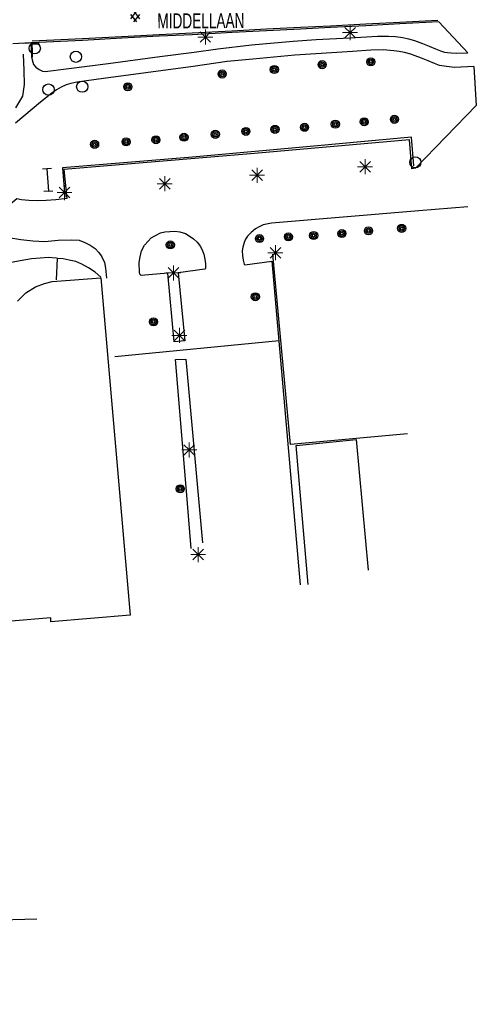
# Model space of a CAD drawing. Header units: metres. Extents: x 119757 to 244046, y 404148 to 811635.
# Tile 44 of 60: x 122539 to 122615, y 404408 to 404572. Entities that reach past the tile are written whole.
import ezdxf

# ---------------------------------------------------------------- set-up
doc = ezdxf.new("R2010")
doc.units = ezdxf.units.M
doc.layers.get('0').update_dxf_attribs({"linetype": 'CONTINUOUS'})
for name, color, linetype in [('4411', 7, 'CONTINUOUS'), ('4503', 1, 'CONTINUOUS'), ('B-AF-HAAG-GD', 74, 'CONTINUOUS'), ('B-AF-RAST-GD', 47, 'Raster'), ('B-AF-SCHUT-GD', 47, 'Hekwerk'), ('B-BB-BORD-GD', 8, 'CONTINUOUS'), ('B-BP-BOOM-GD', 74, 'CONTINUOUS'), ('B-BW-INFO-GD', 8, 'CONTINUOUS'), ('B-GB-BOUW-GD', 242, 'CONTINUOUS'), ('B-MK-BLOKLG-GD', 121, 'CONTINUOUS'), ('B-MK-STRP-GD', 121, 'CONTINUOUS'), ('B-MK-VLAK-GD', 121, 'CONTINUOUS'), ('B-OV-PAAL-GD', 63, 'CONTINUOUS'), ('B-VH-BNDH-GD', 13, 'CONTINUOUS'), ('B-VH-FPAD-GD', 13, 'CONTINUOUS'), ('B-VH-HFDR-GD', 13, 'CONTINUOUS'), ('B-VH-OVRG-GD', 13, 'CONTINUOUS'), ('L-AR-SYMB-GD', 8, 'CONTINUOUS')]:
    doc.layers.add(name, color=color, linetype=linetype)
doc.linetypes.add('Hekwerk', pattern='A,4,-1,[1,dgnlstyle.shx,S=0.004,R=0,X=0,Y=0],-1', length=6)
doc.linetypes.add('Raster', pattern='A,4,-1,[1,dgnlstyle.shx,S=0.004,R=0,X=0,Y=0],-1', length=6)

# ---------------------------------------------------------------- blocks, each defined once
blk = doc.blocks.new('2701')
at = {"lineweight": 0}
for q in [(-0.353, 0.351), (0.001, 0.497), (0.355, 0.351), (-0.499, -0.003), (-0.352, -0.356), (0.501, -0.003), (0.001, -0.503), (0.355, -0.356)]:
    blk.add_line((0.001, -0.003), q, dxfattribs=at)
blk = doc.blocks.new('2303')
for p, q in [((0.751, -0.001), (0.751, 0.299)), ((-0.749, -0.001), (0.751, -0.001)), ((0.751, -0.001), (0.751, -0.301))]:
    blk.add_line(p, q)
at = {"flags": 128}
blk.add_lwpolyline([(-0.749, 0.299), (-0.749, -0.001), (-0.749, -0.301)], dxfattribs=at)
blk = doc.blocks.new('2401')
blk.add_circle((0.001, -0.001), 0.375)
blk = doc.blocks.new('2901')
for radius in [0.27, 0.18, 0.09]:
    blk.add_circle((0, 0), radius)
blk = doc.blocks.new('GV6', base_point=(119758.78532, 404407.573336))
at = {"layer": '4411'}
for points in [[(119758.78532, 404407.542086, 0), (119758.94157, 404407.667086, 0)], [(119758.78532, 404407.604586, 0), (119758.94157, 404407.479586, 0)], [(119758.84782, 404407.479586, 0), (119759.09782, 404407.667086, 0)], [(119758.84782, 404407.667086, 0), (119759.09782, 404407.479586, 0)], [(119759.00407, 404407.667086, 0), (119759.16032, 404407.542086, 0)], [(119759.00407, 404407.479586, 0), (119759.16032, 404407.604586, 0)]]:
    blk.add_polyline3d(points, dxfattribs=at)

msp = doc.modelspace()

# ---------------------------------------------------------------- linework, layer by layer
at = {"layer": 'B-AF-HAAG-GD'}
msp.add_lwpolyline([(122604.77, 404547.41), (122604.39, 404552.2), (122588.68, 404550.75), (122567.87, 404548.89), (122546.15, 404547.09), (122546.53, 404542.19)], dxfattribs=at)
at = {"layer": 'B-AF-RAST-GD'}
for points in [[(122603.73, 404502.75), (122584.19, 404500.97), (122581.27, 404532.71)], [(122554.91, 404515.61), (122582.31, 404518.32)]]:
    msp.add_lwpolyline(points, dxfattribs=at)
at = {"layer": 'B-AF-SCHUT-GD'}
msp.add_lwpolyline([(122496.08, 404407.6), (122498.03, 404420.77), (122521.82, 404421.32), (122541.87, 404421.85)], dxfattribs=at)
at = {"layer": 'B-GB-BOUW-GD'}
for points in [[(122536.3, 404531.05), (122537.63, 404531.38), (122539.09, 404531.64), (122540.96, 404531.97), (122542.44, 404532.09), (122543.84, 404532.19), (122545.09, 404532.07), (122545.13, 404532.05)], [(122552.52, 404528.88), (122551.58, 404529.7), (122550.5, 404530.4), (122549.4, 404531.01), (122548.37, 404531.45), (122547.28, 404531.71), (122546.25, 404531.92), (122545.33, 404531.97), (122545.26, 404531.97), (122545.09, 404528.44)], [(122538.65, 404524.84), (122540.01, 404526.24), (122541.66, 404527.25), (122543.16, 404527.82), (122544.44, 404528.12), (122545.2, 404528.21), (122552.54, 404528.77), (122557.42, 404472.52), (122544.19, 404471.36), (122544.18, 404472.06), (122537.57, 404471.47)]]:
    msp.add_lwpolyline(points, dxfattribs=at)
at = {"layer": 'B-MK-BLOKLG-GD'}
msp.add_lwpolyline([(122539.57, 404566.03), (122539.7, 404563.31), (122539.75, 404561), (122539.47, 404559.03), (122538.33, 404557.1)], dxfattribs=at)
at = {"layer": 'B-MK-STRP-GD'}
msp.add_lwpolyline([(122541.07, 404568.26), (122549.49, 404568.66), (122556.04, 404569.01), (122562.29, 404569.34), (122567.77, 404569.59), (122574.42, 404569.96), (122580.2, 404570.27), (122585.85, 404570.54), (122590.88, 404570.8), (122596.78, 404571.1), (122602.44, 404571.41), (122608.79, 404571.74)], dxfattribs=at)
at = {"layer": 'B-MK-VLAK-GD'}
msp.add_lwpolyline([(122539.62, 404567.89), (122540.57, 404567.93)], dxfattribs=at)
at = {"layer": 'B-VH-BNDH-GD'}
msp.add_lwpolyline([(122540.96, 404565.59), (122541.17, 404565.59), (122541.14, 404566.63), (122541.11, 404567.71), (122541.68, 404567.77), (122542.19, 404567.78), (122542.18, 404568.01)], dxfattribs=at)
at = {"layer": 'B-VH-FPAD-GD'}
for points in [[(122540.87, 404567.95), (122540.96, 404565.59), (122541.06, 404565.09), (122541.18, 404564.71), (122541.33, 404564.32), (122541.68, 404563.91), (122542.23, 404563.49), (122542.79, 404563.22), (122543.27, 404563.15), (122553.75, 404564.5), (122562.39, 404565.64), (122568.15, 404566.41), (122572.05, 404566.94), (122577.71, 404567.6), (122584.66, 404568.23), (122588.46, 404568.49), (122594.11, 404568.8), (122598.71, 404569.08), (122600.56, 404569.06), (122601.75, 404569), (122602.97, 404568.82), (122603.89, 404568.63), (122604.87, 404568.35), (122606.22, 404567.85), (122607.34, 404567.37), (122608.38, 404566.93), (122609.24, 404566.61), (122609.92, 404566.4), (122610.4, 404566.33), (122611.04, 404566.27), (122611.97, 404566.2), (122613.77, 404566.27)], [(122614.78, 404564.02), (122611.57, 404563.85), (122610.23, 404563.98), (122609.07, 404564.19), (122608.24, 404564.48), (122607.19, 404564.93), (122606.04, 404565.37), (122604.99, 404565.79), (122604.26, 404566.03), (122603.21, 404566.34), (122602.32, 404566.52), (122601.46, 404566.63), (122599.68, 404566.76), (122597.61, 404566.7), (122594.57, 404566.5), (122584.9, 404565.87), (122577.94, 404565.24), (122573.63, 404564.83), (122567.95, 404564.02), (122560.04, 404562.96), (122553.02, 404561.99), (122548.55, 404561.38), (122547.55, 404561.16), (122546.78, 404560.92), (122545.94, 404560.55), (122545.16, 404560.1), (122544.38, 404559.56), (122542.5, 404558.03), (122538.29, 404554.54)]]:
    msp.add_lwpolyline(points, dxfattribs=at)
at = {"layer": 'B-VH-HFDR-GD'}
msp.add_lwpolyline([(122608.98, 404571.45), (122602.45, 404571.11), (122596.79, 404570.8), (122590.9, 404570.5), (122585.86, 404570.24), (122580.22, 404569.97), (122574.44, 404569.66), (122567.78, 404569.29), (122562.3, 404569.04), (122556.05, 404568.71), (122549.51, 404568.36), (122542.18, 404568.01), (122540.87, 404567.95), (122537.84, 404567.8)], dxfattribs=at)
at = {"layer": 'B-VH-OVRG-GD'}
for points in [[(122613.77, 404566.27), (122608.98, 404571.45)], [(122614.78, 404564.02), (122615.21, 404557.51), (122605.04, 404547.05), (122604.46, 404546.92), (122604.06, 404551.76), (122578.2, 404549.5), (122546.38, 404546.82), (122546.88, 404541.96), (122545.02, 404541.74), (122543.42, 404541.65), (122542.02, 404541.57), (122540.52, 404541.67), (122539.28, 404541.77), (122538.52, 404541.91), (122532.84, 404537.25), (122533.19, 404537.05), (122534.01, 404536.67)], [(122613.77, 404540.57), (122605.61, 404539.93), (122581.05, 404537.89), (122580.45, 404537.76), (122579.64, 404537.57), (122578.98, 404537.28), (122578.34, 404536.94), (122577.61, 404536.32), (122577.02, 404535.72), (122576.69, 404535.21), (122576.45, 404534.63), (122576.27, 404533.89), (122576.15, 404533.26), (122576.17, 404532.46), (122576.28, 404531.69), (122576.45, 404531.01), (122576.58, 404530.92), (122581.09, 404531.53), (122585.83, 404477.57)], [(122534.01, 404536.67), (122534.78, 404536.33), (122537.14, 404535.5), (122539.2, 404535.14), (122541.2, 404534.92), (122543.18, 404534.81), (122545.45, 404535.01), (122547.67, 404535.1), (122548.92, 404535.01), (122549.88, 404534.66), (122550.79, 404534.21), (122551.58, 404533.63), (122552.22, 404532.99), (122552.71, 404532.28), (122553.14, 404531.29), (122553.3, 404530.38), (122553.48, 404528.71)], [(122567.64, 404483.61), (122566.79, 404493.83), (122565.01, 404515.14), (122566.71, 404515.21), (122569.52, 404484.56)], [(122587.16, 404477.61), (122585.12, 404500.79), (122595.16, 404501.79), (122597.16, 404480.01)]]:
    msp.add_lwpolyline(points, dxfattribs=at)
msp.add_lwpolyline([(122564.76, 404518.09), (122563.73, 404529.51), (122559.27, 404529.14), (122559.03, 404529.35), (122559.02, 404529.65), (122558.95, 404531.31), (122559.09, 404532.28), (122559.32, 404533.23), (122559.84, 404534.19), (122560.42, 404534.88), (122560.95, 404535.4), (122561.65, 404535.83), (122562.48, 404536.24), (122563.23, 404536.4), (122564.09, 404536.47), (122564.91, 404536.55), (122565.73, 404536.4), (122566.67, 404536.12), (122567.31, 404535.75), (122568.03, 404535.24), (122568.61, 404534.71), (122569.16, 404533.99), (122569.51, 404533.26), (122569.76, 404532.68), (122569.89, 404531.89), (122569.99, 404531.09), (122570.01, 404530.33), (122569.92, 404530.21), (122565.46, 404529.58), (122566.57, 404518.22)], close=True, dxfattribs=at)

# ---------------------------------------------------------------- block references
at = {"layer": 'B-BB-BORD-GD', "xscale": 2.5, "yscale": 2.5, "zscale": 2.5}
for p in [(122541.52, 404567.03), (122548.38, 404565.62), (122543.81, 404560.16), (122549.44, 404560.63), (122605.04, 404548.02)]:
    msp.add_blockref('2401', p, dxfattribs=at)
at = {"layer": 'B-BP-BOOM-GD', "xscale": 2.5, "yscale": 2.5, "zscale": 2.5}
for p in [(122597.61, 404564.77), (122572.79, 404562.75), (122581.5, 404563.5), (122589.48, 404564.31), (122557.05, 404560.61), (122596.5, 404554.78), (122601.54, 404555.19), (122576.76, 404553.17), (122581.61, 404553.51), (122586.55, 404553.86), (122591.69, 404554.38), (122556.76, 404551.43), (122561.74, 404551.78), (122566.43, 404552.2), (122571.65, 404552.69), (122551.51, 404551.02), (122597.22, 404536.59), (122602.76, 404537), (122579.03, 404535.3), (122583.86, 404535.58), (122588.06, 404535.81), (122592.78, 404536.14), (122564.15, 404534.25), (122578.33, 404525.59), (122561.34, 404521.41), (122565.8, 404493.57)]:
    msp.add_blockref('2901', p, dxfattribs=at)
at = {"layer": 'B-BW-INFO-GD', "xscale": 2.5, "yscale": 2.5, "zscale": 2.5, "rotation": 273.865734}
msp.add_blockref('2303', (122543.67, 404545.08), dxfattribs=at)
at = {"layer": 'B-OV-PAAL-GD', "xscale": 2.5, "yscale": 2.5, "zscale": 2.5}
for p in [(122569.99, 404568.92), (122594.15, 404569.65), (122578.63, 404545.87), (122596.65, 404547.28), (122563.21, 404544.44), (122546.48, 404542.99), (122581.68, 404532.95), (122564.67, 404529.59), (122565.66, 404519.15), (122567.3, 404500.05), (122568.79, 404482.61)]:
    msp.add_blockref('2701', p, dxfattribs=at)
at = {"layer": 'L-AR-SYMB-GD', "xscale": 8, "yscale": 8, "zscale": 8, "rotation": 269.946599}
msp.add_blockref('GV6', (122558.27, 404574.44), dxfattribs=at)

# ---------------------------------------------------------------- texts
at = {"layer": '4503', "width": 0.68}
msp.add_text('MIDDELLAAN', height=2.5, rotation=0.2664, dxfattribs=at).set_placement((122561.99, 404570.34))

doc.saveas('drawing.dxf')
